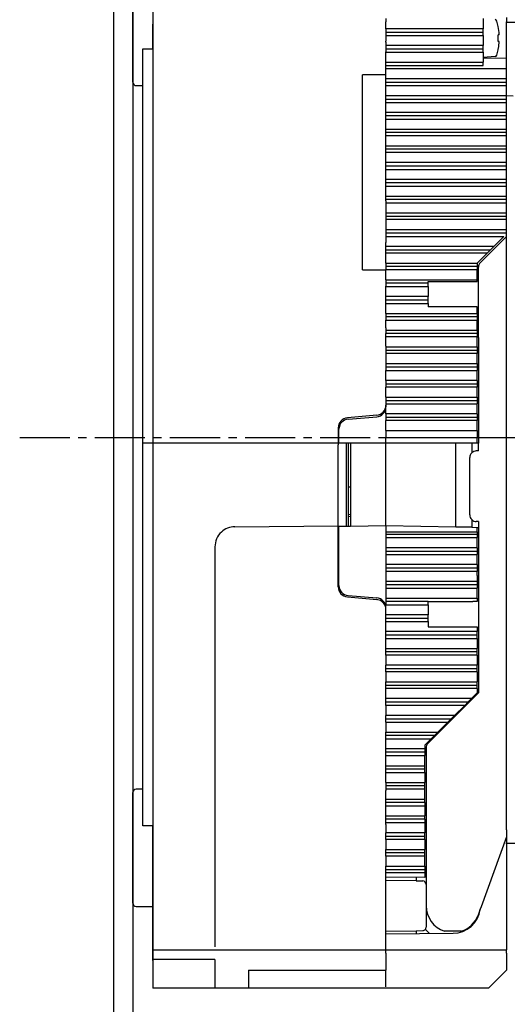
# Model space of a CAD drawing. Extents: x -17 to 303, y -173 to 180.
# Tile 2 of 6: x -17 to 56, y -85 to 63. Entities that reach past the tile are written whole.
import ezdxf

# ---------------------------------------------------------------- set-up
doc = ezdxf.new("R2010")
doc.units = 0
doc.header["$LTSCALE"] = 10
doc.linetypes.add('AXES2', pattern=[1.125, 0.75, -0.125, 0.125, -0.125])
doc.layers.add('ALPHA', color=253, linetype='CONTINUOUS')
doc.layers.add('AXE', color=80, linetype='AXES2')

msp = doc.modelspace()

# ---------------------------------------------------------------- linework, layer by layer
at = {"layer": 'ALPHA'}
for p, q in [((-2.89, 138.44), (-2.89, -118.53)), ((0, 137.74), (0, -119.24)), ((3.01, 82.5), (3.01, -82.5)), ((0, 60.55), (0, 66)), ((3.01, 64.3), (3.01, 61.97)), ((37.91, 62.77), (37.91, 62.27)), ((37.91, 62.77), (37.91, 62.27)), ((37.91, 61.27), (37.91, 62.27)), ((37.91, 61.27), (37.91, 62.27)), ((52.47, 62.77), (52.47, 61.37)), ((52.47, 62.77), (52.47, 61.37)), ((55.98, 62.94), (55.98, 62.27)), ((55.98, 60.95), (55.98, 62.27)), ((66.25, 62.18), (55.98, 62.18)), ((0, 53.24), (0, 60.55)), ((3.01, 58.26), (3.01, 61.97)), ((52.47, 61.27), (37.91, 61.27)), ((37.91, 61.27), (37.91, 61.24)), ((37.91, 61.27), (37.91, 61.24)), ((37.91, 61.24), (37.91, 59.77)), ((37.91, 61.24), (37.91, 59.77)), ((37.91, 60.77), (52.47, 60.77)), ((52.47, 61.37), (52.47, 61.27)), ((52.47, 61.37), (52.47, 61.27)), ((52.47, 60.77), (52.47, 61.27)), ((52.47, 60.77), (52.47, 61.27)), ((52.47, 60.26), (52.47, 60.77)), ((52.47, 60.26), (52.47, 60.77)), ((54.72, 61.62), (54.73, 61.62)), ((55.98, 56.79), (55.98, 60.95)), ((37.91, 60.26), (52.47, 60.26)), ((37.91, 59.77), (37.91, 59.76)), ((37.91, 59.77), (37.91, 59.76)), ((37.91, 59.76), (37.91, 59.41)), ((37.91, 59.76), (37.91, 59.41)), ((37.91, 59.26), (37.91, 59.41)), ((37.91, 59.26), (37.91, 59.41)), ((37.91, 59.26), (37.91, 59.23)), ((37.91, 59.26), (37.91, 59.23)), ((37.91, 59.23), (37.91, 58.76)), ((37.91, 59.23), (37.91, 58.76)), ((52.47, 60.26), (52.47, 58.76)), ((52.47, 60.26), (52.47, 58.76)), ((54.9, 60.36), (54.72, 60.36)), ((54.9, 59.36), (54.72, 59.36)), ((55.98, 58.77), (55.98, 59.86)), ((55.98, 58.77), (55.98, 59.86)), ((1.51, 58.26), (3.01, 58.26)), ((1.51, 52.73), (1.51, 58.26)), ((52.47, 58.76), (37.91, 58.76)), ((37.91, 58.76), (37.91, 58.67)), ((37.91, 58.76), (37.91, 58.67)), ((37.91, 58.67), (37.91, 58.26)), ((37.91, 58.67), (37.91, 58.26)), ((37.91, 58.26), (52.47, 58.26)), ((37.91, 58.26), (37.91, 57.8)), ((37.91, 58.26), (37.91, 57.8)), ((37.91, 57.75), (37.91, 57.8)), ((37.91, 57.75), (37.91, 57.8)), ((37.91, 57.75), (52.47, 57.75)), ((37.91, 57.45), (37.91, 57.75)), ((37.91, 57.45), (37.91, 57.75)), ((52.47, 58.36), (52.47, 58.76)), ((52.47, 58.36), (52.47, 58.76)), ((52.47, 58.26), (52.47, 58.36)), ((52.47, 58.26), (52.47, 58.36)), ((52.47, 57.75), (52.47, 58.26)), ((52.47, 57.75), (52.47, 58.26)), ((52.47, 57.75), (52.47, 56.95)), ((52.47, 57.75), (52.47, 56.95)), ((54.73, 58.1), (54.72, 58.1)), ((37.91, 56.65), (37.91, 57.45)), ((37.91, 56.65), (37.91, 57.45)), ((37.91, 56.25), (37.91, 56.65)), ((37.91, 56.25), (37.91, 56.65)), ((37.91, 56.25), (49.76, 56.25)), ((37.91, 55.97), (37.91, 56.25)), ((37.91, 55.97), (37.91, 56.25)), ((49.76, 56.25), (52.47, 56.25)), ((54.27, 57.11), (52.47, 56.95)), ((52.47, 56.95), (52.47, 56.85)), ((55.98, 56.79), (52.47, 56.85)), ((52.47, 56.85), (52.47, 56.25)), ((52.47, 55.75), (52.47, 56.25)), ((55.98, -52.62), (55.98, 56.79)), ((37.91, 55.75), (37.91, 55.97)), ((37.91, 55.75), (37.91, 55.97)), ((37.91, 55.75), (52.47, 55.75)), ((37.91, 55.73), (37.91, 55.75)), ((37.91, 55.73), (37.91, 55.75)), ((37.91, 55.34), (37.91, 55.73)), ((37.91, 55.34), (37.91, 55.73)), ((37.91, 55.24), (37.91, 55.34)), ((37.91, 55.24), (37.91, 55.34)), ((55.98, 55.24), (37.91, 55.24)), ((37.91, 54.84), (37.91, 55.24)), ((37.91, 54.84), (37.91, 55.24)), ((37.91, 54.34), (37.91, 54.84)), ((37.91, 54.34), (37.91, 54.84)), ((37.91, 54.34), (34.4, 54.34)), ((34.4, 25.12), (34.4, 54.34)), ((37.91, 53.74), (37.91, 54.34)), ((37.91, 53.74), (37.91, 54.34)), ((55.98, 53.74), (37.91, 53.74)), ((37.91, 52.73), (37.91, 53.74)), ((37.91, 52.73), (37.91, 53.74)), ((37.91, 53.24), (55.98, 53.24)), ((0.5, 52.73), (1.51, 52.73)), ((1.51, -0.82), (1.51, 52.73)), ((37.91, 52.73), (55.98, 52.73)), ((37.91, 51.23), (37.91, 52.73)), ((37.91, 51.23), (37.91, 52.73)), ((55.98, 51.23), (37.91, 51.23)), ((37.91, 50.72), (37.91, 51.23)), ((37.91, 50.22), (37.91, 51.23)), ((37.91, 50.72), (55.98, 50.72)), ((37.91, 50.22), (37.91, 50.72)), ((37.91, 50.22), (55.98, 50.22)), ((37.91, 48.72), (37.91, 50.22)), ((37.91, 48.72), (37.91, 50.22)), ((55.98, -51.24), (55.98, 51.24)), ((56.98, 51.16), (55.98, 51.21)), ((55.98, 48.72), (37.91, 48.72)), ((37.91, 48.22), (37.91, 48.72)), ((37.91, 48.22), (37.91, 48.72)), ((37.91, 46.21), (37.91, 48.22)), ((37.91, 46.21), (37.91, 48.22)), ((55.98, 48.22), (37.91, 48.22)), ((37.91, 47.71), (55.98, 47.71)), ((37.91, 46.21), (55.98, 46.21)), ((37.91, 45.71), (37.91, 46.21)), ((37.91, 45.71), (37.91, 46.21)), ((55.98, 45.71), (37.91, 45.71)), ((37.91, 45.2), (37.91, 45.71)), ((37.91, 45.2), (37.91, 45.71)), ((55.98, 45.2), (37.91, 45.2)), ((37.91, 43.7), (37.91, 45.2)), ((37.91, 43.7), (37.91, 45.2)), ((37.91, 43.7), (50.37, 43.7)), ((37.91, 43.19), (37.91, 43.7)), ((37.91, 43.19), (37.91, 43.7)), ((55.98, 43.19), (37.91, 43.19)), ((37.91, 42.69), (37.91, 43.19)), ((37.91, 42.69), (37.91, 43.19)), ((50.37, 43.7), (55.98, 43.7)), ((55.98, 42.69), (37.91, 42.69)), ((37.91, 41.19), (37.91, 42.69)), ((37.91, 41.19), (37.91, 42.69)), ((55.98, 41.19), (37.91, 41.19)), ((37.91, 40.69), (37.91, 41.19)), ((37.91, 40.69), (37.91, 41.19)), ((37.91, 40.69), (55.98, 40.69)), ((37.91, 40.18), (37.91, 40.69)), ((37.91, 40.18), (37.91, 40.69)), ((37.91, 40.18), (55.98, 40.18)), ((37.91, 38.68), (37.91, 40.18)), ((37.91, 38.68), (37.91, 40.18)), ((55.98, 38.68), (37.91, 38.68)), ((37.91, 38.17), (37.91, 38.68)), ((37.91, 38.17), (37.91, 38.68)), ((55.98, 38.17), (37.91, 38.17)), ((37.91, 37.67), (37.91, 38.17)), ((37.91, 37.67), (37.91, 38.17)), ((37.91, 37.67), (55.98, 37.67)), ((37.91, 36.17), (37.91, 37.67)), ((37.91, 36.17), (37.91, 37.67)), ((37.91, 36.17), (55.98, 36.17)), ((37.91, 35.79), (37.91, 36.17)), ((37.91, 35.79), (37.91, 36.17)), ((37.91, 35.67), (37.91, 35.79)), ((37.91, 35.67), (37.91, 35.79)), ((55.98, 35.67), (37.91, 35.67)), ((37.91, 35.66), (37.91, 35.67)), ((37.91, 35.66), (37.91, 35.67)), ((37.91, 35.49), (37.91, 35.66)), ((37.91, 35.49), (37.91, 35.66)), ((37.91, 35.49), (37.91, 35.26)), ((37.91, 35.49), (37.91, 35.26)), ((37.91, 35.26), (37.91, 35.16)), ((37.91, 35.26), (37.91, 35.16)), ((37.91, 35.16), (55.98, 35.16)), ((37.91, 35.16), (37.91, 33.66)), ((37.91, 35.16), (37.91, 33.66)), ((37.91, 33.66), (55.98, 33.66)), ((37.91, 33.66), (37.91, 32.65)), ((37.91, 33.66), (37.91, 32.65)), ((37.91, 33.15), (50.26, 33.15)), ((55.98, 32.65), (37.91, 32.65)), ((37.91, 32.65), (37.91, 32.64)), ((37.91, 32.65), (37.91, 32.64)), ((37.91, 32.64), (37.91, 31.83)), ((37.91, 32.64), (37.91, 31.83)), ((50.26, 33.15), (55.98, 33.15)), ((37.91, 31.83), (37.91, 31.15)), ((37.91, 31.83), (37.91, 31.15)), ((37.91, 31.15), (55.98, 31.15)), ((37.91, 31.15), (37.91, 30.65)), ((37.91, 31.15), (37.91, 30.65)), ((37.91, 30.65), (55.98, 30.65)), ((37.91, 30.65), (37.91, 30.14)), ((37.91, 30.65), (37.91, 30.14)), ((37.91, 30.14), (55.57, 30.14)), ((37.91, 30.14), (37.91, 29.64)), ((37.91, 30.14), (37.91, 29.64)), ((37.91, 29.64), (37.91, 29.24)), ((37.91, 29.64), (37.91, 29.24)), ((55.98, 30.14), (53.47, 27.63)), ((55.57, 30.14), (54.06, 28.64)), ((55.98, 29.71), (55.98, 30.16)), ((37.91, 29.05), (37.91, 29.24)), ((37.91, 29.05), (37.91, 29.24)), ((37.91, 28.65), (37.91, 29.05)), ((37.91, 28.65), (37.91, 29.05)), ((37.91, 28.64), (37.91, 28.65)), ((37.91, 28.64), (37.91, 28.65)), ((54.06, 28.64), (37.91, 28.64)), ((37.91, 27.63), (37.91, 28.64)), ((37.91, 27.63), (37.91, 28.64)), ((37.91, 28.14), (53.56, 28.14)), ((53.06, 27.63), (53.56, 28.14)), ((54.06, 28.64), (53.56, 28.14)), ((53.06, 27.63), (37.91, 27.63)), ((37.91, 26.13), (37.91, 27.63)), ((37.91, 26.13), (37.91, 27.63)), ((51.56, 26.14), (53.06, 27.63)), ((53.47, 27.63), (52.06, 26.22)), ((34.4, 25.12), (37.91, 25.12)), ((37.91, 26.13), (51.56, 26.13)), ((37.91, 26.13), (37.91, 25.62)), ((37.91, 26.13), (37.91, 25.62)), ((51.56, 25.62), (37.91, 25.62)), ((37.91, 25.62), (37.91, 25.12)), ((37.91, 25.62), (37.91, 25.12)), ((51.56, 25.12), (37.91, 25.12)), ((37.91, 24.1), (37.91, 25.12)), ((37.91, 24.1), (37.91, 25.12)), ((51.56, 26.13), (51.56, 26.14)), ((51.56, 26.13), (51.56, 25.62)), ((51.56, 25.62), (51.56, 25.12)), ((51.56, 24.33), (51.56, 25.12)), ((51.76, 23.74), (51.76, 25.51)), ((37.91, 23.62), (37.91, 24.1)), ((37.91, 23.62), (37.91, 24.1)), ((37.91, 23.62), (51.56, 23.62)), ((37.91, 23.62), (37.91, 23.59)), ((37.91, 23.62), (37.91, 23.59)), ((51.56, 23.73), (51.56, 24.33)), ((51.56, 23.62), (51.56, 23.73)), ((51.56, 23.39), (51.56, 23.62)), ((51.76, 18.09), (51.76, 23.74)), ((37.91, 23.59), (37.91, 23.49)), ((37.91, 23.59), (37.91, 23.49)), ((37.91, 23.49), (37.91, 23.11)), ((37.91, 23.49), (37.91, 23.11)), ((44.23, 23.11), (37.91, 23.11)), ((37.91, 23.11), (37.91, 23.01)), ((37.91, 23.11), (37.91, 23.01)), ((37.91, 23.01), (37.91, 22.67)), ((37.91, 23.01), (37.91, 22.67)), ((37.91, 22.61), (37.91, 22.67)), ((37.91, 22.61), (37.91, 22.67)), ((37.91, 22.61), (44.23, 22.61)), ((37.91, 22.55), (37.91, 22.61)), ((37.91, 22.55), (37.91, 22.61)), ((37.91, 22.11), (37.91, 22.55)), ((37.91, 22.11), (37.91, 22.55)), ((44.23, 23.39), (44.44, 23.39)), ((44.23, 23.11), (44.23, 23.39)), ((44.23, 22.61), (44.23, 23.11)), ((44.23, 22.61), (44.23, 21.11)), ((44.44, 23.39), (51.56, 23.39)), ((37.91, 20.61), (37.91, 22.11)), ((37.91, 20.61), (37.91, 22.11)), ((44.23, 21.11), (37.91, 21.11)), ((44.23, 20.61), (44.23, 21.11)), ((37.91, 20.61), (44.23, 20.61)), ((37.91, 20.55), (37.91, 20.61)), ((37.91, 20.55), (37.91, 20.61)), ((37.91, 20.1), (37.91, 20.55)), ((37.91, 20.1), (37.91, 20.55)), ((37.91, 20.1), (44.23, 20.1)), ((37.91, 20.08), (37.91, 20.1)), ((37.91, 20.08), (37.91, 20.1)), ((37.91, 19.14), (37.91, 20.08)), ((37.91, 19.14), (37.91, 20.08)), ((44.23, 20.1), (44.23, 20.61)), ((44.23, 20.1), (44.23, 19.57)), ((51.56, 19.57), (44.23, 19.57)), ((51.56, 18.6), (51.56, 19.57)), ((37.91, 18.6), (37.91, 19.14)), ((37.91, 18.6), (37.91, 19.14)), ((37.91, 18.6), (51.56, 18.6)), ((37.91, 18.6), (37.91, 18.58)), ((37.91, 18.6), (37.91, 18.58)), ((37.91, 18.58), (37.91, 18.09)), ((37.91, 18.58), (37.91, 18.09)), ((51.56, 18.09), (37.91, 18.09)), ((37.91, 18.09), (37.91, 17.59)), ((37.91, 18.09), (37.91, 17.59)), ((51.56, 18.6), (51.56, 17.59)), ((51.76, 15.01), (51.76, 18.09)), ((37.91, 17.59), (51.56, 17.59)), ((37.91, 17.58), (37.91, 17.59)), ((37.91, 17.58), (37.91, 17.59)), ((37.91, 17.28), (37.91, 17.58)), ((37.91, 17.28), (37.91, 17.58)), ((37.91, 17.19), (37.91, 17.28)), ((37.91, 17.19), (37.91, 17.28)), ((37.91, 17.06), (37.91, 17.19)), ((37.91, 17.06), (37.91, 17.19)), ((37.91, 16.89), (37.91, 17.06)), ((37.91, 16.89), (37.91, 17.06)), ((37.91, 16.63), (37.91, 16.89)), ((37.91, 16.63), (37.91, 16.89)), ((37.91, 16.5), (37.91, 16.63)), ((37.91, 16.5), (37.91, 16.63)), ((37.91, 16.44), (37.91, 16.5)), ((37.91, 16.44), (37.91, 16.5)), ((37.91, 16.44), (37.91, 16.32)), ((37.91, 16.44), (37.91, 16.32)), ((37.91, 16.32), (37.91, 16.09)), ((37.91, 16.32), (37.91, 16.09)), ((51.56, 16.09), (51.56, 17.59)), ((37.91, 16.09), (51.56, 16.09)), ((37.91, 16.09), (37.91, 15.62)), ((37.91, 16.09), (37.91, 15.62)), ((37.91, 15.62), (37.91, 15.58)), ((37.91, 15.62), (37.91, 15.58)), ((51.56, 15.58), (37.91, 15.58)), ((37.91, 15.34), (37.91, 15.58)), ((37.91, 15.34), (37.91, 15.58)), ((37.91, 15.12), (37.91, 15.34)), ((37.91, 15.12), (37.91, 15.34)), ((37.91, 15.08), (37.91, 15.12)), ((37.91, 15.08), (37.91, 15.12)), ((51.56, 15.08), (37.91, 15.08)), ((37.91, 14.9), (37.91, 15.08)), ((37.91, 14.9), (37.91, 15.08)), ((37.91, 14.72), (37.91, 14.9)), ((37.91, 14.72), (37.91, 14.9)), ((51.56, 16.09), (51.56, 15.58)), ((51.56, 15.58), (51.56, 15.08)), ((51.56, 13.58), (51.56, 15.08)), ((51.76, 15.01), (51.76, 1.17)), ((51.76, 15.01), (51.76, 1.17)), ((37.91, 14.58), (37.91, 14.72)), ((37.91, 14.58), (37.91, 14.72)), ((37.91, 13.68), (37.91, 14.58)), ((37.91, 13.68), (37.91, 14.58)), ((37.91, 13.68), (37.91, 13.58)), ((37.91, 13.68), (37.91, 13.58)), ((37.91, 13.58), (51.56, 13.58)), ((37.91, 13.58), (37.91, 13.08)), ((37.91, 13.58), (37.91, 13.08)), ((51.56, 13.58), (51.56, 13.08)), ((37.91, 13.08), (51.56, 13.08)), ((37.91, 13.08), (37.91, 12.57)), ((37.91, 13.08), (37.91, 12.57)), ((51.56, 12.57), (37.91, 12.57)), ((37.91, 12.57), (37.91, 11.07)), ((37.91, 12.57), (37.91, 11.07)), ((51.56, 13.08), (51.56, 12.57)), ((51.56, 11.07), (51.56, 12.57)), ((37.91, 11.07), (51.56, 11.07)), ((37.91, 11.07), (37.91, 10.56)), ((37.91, 11.07), (37.91, 10.56)), ((51.56, 10.56), (37.91, 10.56)), ((37.91, 10.56), (37.91, 10.06)), ((37.91, 10.56), (37.91, 10.06)), ((51.56, 11.07), (51.56, 10.56)), ((51.56, 10.56), (51.56, 10.06)), ((37.91, 10.06), (51.56, 10.06)), ((37.91, 8.56), (37.91, 10.06)), ((37.91, 8.56), (37.91, 10.06)), ((51.56, 8.56), (51.56, 10.06)), ((51.56, 8.56), (37.91, 8.56)), ((37.91, 8.56), (37.91, 8.06)), ((37.91, 8.56), (37.91, 8.06)), ((37.91, 8.06), (51.56, 8.06)), ((37.91, 8.06), (37.91, 7.55)), ((37.91, 8.06), (37.91, 7.55)), ((51.56, 7.55), (37.91, 7.55)), ((37.91, 6.05), (37.91, 7.55)), ((37.91, 6.05), (37.91, 7.55)), ((51.56, 8.56), (51.56, 8.06)), ((51.56, 8.06), (51.56, 7.55)), ((51.56, 6.05), (51.56, 7.55)), ((37.91, 6.05), (51.56, 6.05)), ((37.91, 6.05), (37.91, 5.55)), ((37.91, 6.05), (37.91, 5.55)), ((51.56, 6.05), (51.56, 5.55)), ((37.91, 5.55), (51.56, 5.55)), ((37.91, 5.55), (37.91, 5.04)), ((37.91, 5.55), (37.91, 5.04)), ((37.91, 5.04), (51.56, 5.04)), ((37.91, 5.04), (37.91, 4.84)), ((37.91, 5.04), (37.91, 4.84)), ((37.91, 4.84), (37.91, 4.61)), ((37.91, 4.84), (37.91, 4.61)), ((37.91, 3.54), (37.91, 4.61)), ((37.91, 3.54), (37.91, 4.61)), ((51.56, 5.55), (51.56, 5.04)), ((51.56, 3.54), (51.56, 5.04)), ((36.54, 3.34), (32.15, 2.95)), ((32.89, 2.79), (36.54, 3.11)), ((51.56, 3.54), (37.91, 3.54)), ((37.91, 3.54), (37.91, 2.53)), ((37.91, 3.54), (37.91, 2.53)), ((37.91, 3.03), (51.56, 3.03)), ((51.56, 3.54), (51.56, 3.03)), ((51.56, 3.03), (51.56, 2.53)), ((32.26, 2.73), (32.89, 2.79)), ((51.56, 2.53), (37.91, 2.53)), ((37.91, 2.25), (37.91, 2.53)), ((37.91, 2.25), (37.91, 2.53)), ((37.91, 1.03), (37.91, 2.25)), ((51.56, 1.03), (51.56, 2.53)), ((30.78, 1.45), (30.78, -1.08)), ((30.88, -0.84), (30.88, 1.23)), ((37.91, 1.03), (51.56, 1.03)), ((37.91, 1.03), (37.91, 0.53)), ((37.91, 0.53), (37.91, 0.02)), ((37.91, 0.02), (51.56, 0.02)), ((37.91, -1.08), (37.91, 0.02)), ((51.56, 1.03), (51.56, 0.53)), ((51.56, 0.53), (51.56, 0.02)), ((51.56, -0.84), (51.56, 0.02)), ((51.76, 1.17), (51.76, -0.84)), ((51.76, 1.17), (51.76, -0.84)), ((1.51, -58.21), (1.51, -0.82)), ((51.76, -0.84), (1.51, -0.84)), ((30.78, -13.23), (30.78, -1.08)), ((31.99, -13.33), (31.99, -0.84)), ((32.28, -0.84), (32.28, -7.4)), ((32.59, -0.84), (32.59, -7.4)), ((37.91, -13.23), (37.91, -1.08)), ((48.41, -13.41), (48.41, -0.84)), ((50.76, -0.84), (50.76, -2.29)), ((51.76, -2), (51.76, -0.84)), ((51.76, -2), (51.45, -2.01)), ((50.46, -11.59), (50.46, -3.01)), ((32.28, -7.4), (32.28, -10.43)), ((32.28, -7.4), (32.59, -7.4)), ((32.59, -7.4), (32.59, -10.43)), ((32.28, -10.43), (32.28, -11.5)), ((32.28, -11.5), (32.28, -11.81)), ((32.28, -11.5), (32.59, -11.53)), ((32.59, -10.43), (32.59, -11.53)), ((32.59, -11.53), (32.59, -13.32)), ((15.29, -13.36), (30.78, -13.23)), ((30.78, -22.39), (30.78, -13.23)), ((32.28, -11.81), (32.59, -11.84)), ((32.28, -11.81), (32.28, -11.91)), ((32.28, -11.91), (32.28, -13.33)), ((37.91, -13.23), (32.59, -13.32)), ((48.41, -13.41), (37.91, -13.23)), ((37.91, -13.23), (37.91, -14.11)), ((50.76, -12.31), (50.76, -13.45)), ((51.76, -12.6), (51.45, -12.6)), ((51.76, -12.6), (51.76, -13.47)), ((30.88, -22.17), (30.88, -13.35)), ((31.28, -13.35), (30.88, -13.35)), ((32.39, -13.33), (31.28, -13.35)), ((32.59, -13.32), (32.39, -13.33)), ((37.91, -14.11), (51.56, -14.11)), ((37.91, -14.11), (37.91, -14.53)), ((51.56, -14.53), (37.91, -14.53)), ((37.91, -14.53), (37.91, -14.96)), ((50.76, -13.45), (48.41, -13.41)), ((50.76, -13.45), (51.56, -13.47)), ((51.56, -14.11), (51.56, -13.47)), ((51.56, -13.47), (51.76, -13.47)), ((51.56, -14.11), (51.56, -14.53)), ((51.56, -14.53), (51.56, -14.96)), ((51.76, -13.47), (51.76, -15.34)), ((51.76, -13.47), (51.76, -15.34)), ((37.91, -14.96), (51.56, -14.96)), ((37.91, -14.96), (37.91, -16.55)), ((51.56, -16.55), (51.56, -14.96)), ((51.76, -15.34), (51.76, -15.83)), ((51.76, -15.34), (51.76, -15.83)), ((51.76, -15.83), (51.76, -22.45)), ((12.31, -16.38), (12.31, -76.34)), ((51.56, -16.55), (37.91, -16.55)), ((37.91, -16.55), (37.91, -17.05)), ((37.91, -17.05), (51.56, -17.05)), ((37.91, -17.05), (37.91, -17.55)), ((37.91, -17.55), (51.56, -17.55)), ((37.91, -17.55), (37.91, -19.05)), ((51.56, -16.55), (51.56, -17.05)), ((51.56, -17.05), (51.56, -17.55)), ((51.56, -19.05), (51.56, -17.55)), ((51.56, -19.05), (37.91, -19.05)), ((37.91, -19.05), (37.91, -19.55)), ((51.56, -19.05), (51.56, -19.55)), ((37.91, -19.55), (51.56, -19.55)), ((37.91, -19.55), (37.91, -20.06)), ((51.56, -20.06), (37.91, -20.06)), ((37.91, -20.06), (37.91, -21.56)), ((51.56, -19.55), (51.56, -20.06)), ((51.56, -20.66), (51.56, -20.06)), ((51.56, -20.66), (51.56, -20.96)), ((51.56, -21.56), (37.91, -21.56)), ((37.91, -21.56), (37.91, -22.07)), ((51.56, -22.07), (37.91, -22.07)), ((37.91, -22.07), (37.91, -22.18)), ((51.56, -20.96), (51.56, -21.16)), ((51.56, -21.16), (51.56, -22.07)), ((51.56, -22.07), (51.56, -22.36)), ((30.88, -22.17), (30.88, -22.17)), ((37.91, -22.18), (37.91, -22.57)), ((37.91, -22.18), (37.91, -22.57)), ((37.91, -22.57), (51.56, -22.57)), ((37.91, -22.57), (37.91, -22.89)), ((37.91, -22.57), (37.91, -22.89)), ((37.91, -22.89), (37.91, -22.92)), ((37.91, -22.89), (37.91, -22.92)), ((37.91, -22.92), (37.91, -23.19)), ((37.91, -22.92), (37.91, -23.19)), ((37.91, -23.19), (37.91, -23.47)), ((37.91, -23.19), (37.91, -23.47)), ((37.91, -23.47), (37.91, -23.83)), ((37.91, -23.47), (37.91, -23.83)), ((51.56, -22.36), (51.56, -22.57)), ((51.56, -23.61), (51.56, -22.57)), ((51.76, -22.45), (51.76, -23.37)), ((51.76, -23.37), (51.76, -24.65)), ((32.15, -23.89), (36.54, -24.28)), ((32.26, -23.67), (36.54, -24.04)), ((37.91, -23.83), (37.91, -24.08)), ((37.91, -23.83), (37.91, -24.08)), ((37.91, -24.08), (51.56, -24.08)), ((37.91, -24.08), (37.91, -24.58)), ((37.91, -24.08), (37.91, -24.58)), ((44.23, -24.58), (37.91, -24.58)), ((37.91, -24.58), (37.91, -25.08)), ((37.91, -24.58), (37.91, -25.08)), ((37.91, -25.08), (44.23, -25.08)), ((37.91, -25.55), (37.91, -25.08)), ((37.91, -25.55), (37.91, -25.08)), ((44.23, -25.08), (44.23, -24.55)), ((44.23, -24.55), (45.94, -24.55)), ((44.23, -25.08), (44.23, -26.58)), ((45.94, -24.55), (50.94, -24.55)), ((51.56, -24.55), (50.94, -24.55)), ((51.56, -24.08), (51.56, -23.61)), ((51.56, -24.08), (51.56, -24.55)), ((51.76, -24.65), (51.76, -33.92)), ((37.91, -25.78), (37.91, -25.55)), ((37.91, -25.78), (37.91, -25.55)), ((37.91, -26.58), (37.91, -25.78)), ((37.91, -26.58), (37.91, -25.78)), ((44.23, -26.58), (37.91, -26.58)), ((37.91, -27.09), (37.91, -26.58)), ((37.91, -27.09), (37.91, -26.58)), ((37.91, -27.09), (44.23, -27.09)), ((37.91, -27.58), (37.91, -27.09)), ((37.91, -27.58), (37.91, -27.09)), ((37.91, -29.09), (37.91, -27.58)), ((37.91, -29.09), (37.91, -27.58)), ((37.91, -27.58), (44.23, -27.58)), ((44.23, -27.09), (44.23, -26.58)), ((44.23, -27.58), (44.23, -27.09)), ((44.23, -27.58), (44.23, -28.37)), ((51.56, -29.09), (37.91, -29.09)), ((37.91, -30.1), (37.91, -29.09)), ((37.91, -30.1), (37.91, -29.09)), ((44.23, -28.37), (51.56, -28.37)), ((51.56, -28.37), (51.56, -29.09)), ((51.56, -29.3), (51.56, -29.09)), ((51.56, -29.59), (51.56, -29.3)), ((37.91, -29.59), (51.56, -29.59)), ((37.91, -30.1), (51.56, -30.1)), ((37.91, -31.6), (37.91, -30.1)), ((37.91, -31.6), (37.91, -30.1)), ((51.56, -30.1), (51.56, -29.59)), ((51.56, -30.1), (51.56, -31.6)), ((37.91, -31.6), (51.56, -31.6)), ((37.91, -32.11), (37.91, -31.6)), ((37.91, -32.11), (37.91, -31.6)), ((51.56, -32.11), (37.91, -32.11)), ((37.91, -32.35), (37.91, -32.11)), ((37.91, -32.35), (37.91, -32.11)), ((37.91, -32.56), (37.91, -32.35)), ((37.91, -32.56), (37.91, -32.35)), ((51.56, -32.11), (51.56, -31.6)), ((51.56, -32.6), (51.56, -32.11)), ((37.91, -32.6), (37.91, -32.56)), ((37.91, -32.6), (37.91, -32.56)), ((51.56, -32.6), (37.91, -32.6)), ((37.91, -32.6), (37.91, -34.01)), ((37.91, -32.6), (37.91, -34.01)), ((51.56, -32.6), (51.56, -34.11)), ((51.76, -33.92), (51.76, -38.28)), ((37.91, -34.01), (37.91, -34.04)), ((37.91, -34.01), (37.91, -34.04)), ((37.91, -34.04), (37.91, -34.11)), ((37.91, -34.04), (37.91, -34.11)), ((51.56, -34.11), (37.91, -34.11)), ((37.91, -34.61), (37.91, -34.11)), ((37.91, -34.61), (37.91, -34.11)), ((37.91, -34.61), (51.56, -34.61)), ((37.91, -35.12), (37.91, -34.61)), ((37.91, -35.12), (37.91, -34.61)), ((51.56, -35.12), (37.91, -35.12)), ((37.91, -35.12), (37.91, -35.42)), ((37.91, -35.12), (37.91, -35.42)), ((51.56, -34.61), (51.56, -34.11)), ((51.56, -35.12), (51.56, -34.61)), ((51.56, -35.12), (51.56, -36.62)), ((37.91, -35.42), (37.91, -35.72)), ((37.91, -35.42), (37.91, -35.72)), ((37.91, -35.72), (37.91, -36.62)), ((37.91, -35.72), (37.91, -36.62)), ((37.91, -36.62), (51.56, -36.62)), ((37.91, -37.13), (37.91, -36.62)), ((37.91, -37.13), (37.91, -36.62)), ((51.56, -37.13), (51.56, -36.62)), ((37.91, -37.13), (51.56, -37.13)), ((37.91, -37.63), (37.91, -37.13)), ((37.91, -37.63), (37.91, -37.13)), ((51.56, -37.63), (37.91, -37.63)), ((37.91, -39.13), (37.91, -37.63)), ((37.91, -39.13), (37.91, -37.63)), ((51.76, -38.28), (44.23, -45.82)), ((51.56, -38.28), (50.71, -39.13)), ((51.56, -37.63), (51.56, -37.13)), ((51.56, -37.63), (51.56, -38.28)), ((50.71, -39.13), (37.91, -39.13)), ((37.91, -39.63), (37.91, -39.13)), ((37.91, -39.63), (37.91, -39.13)), ((37.91, -39.63), (50.21, -39.63)), ((37.91, -40.14), (37.91, -39.63)), ((37.91, -40.14), (37.91, -39.63)), ((49.71, -40.14), (50.21, -39.63)), ((50.21, -39.63), (50.71, -39.13)), ((49.71, -40.14), (37.91, -40.14)), ((37.91, -40.14), (37.91, -41.64)), ((37.91, -40.14), (37.91, -41.64)), ((49.71, -40.14), (48.21, -41.64)), ((48.21, -41.64), (37.91, -41.64)), ((37.91, -42.15), (37.91, -41.64)), ((37.91, -42.15), (37.91, -41.64)), ((37.91, -42.15), (47.7, -42.15)), ((37.91, -42.65), (37.91, -42.15)), ((37.91, -42.65), (37.91, -42.15)), ((37.91, -42.65), (47.2, -42.65)), ((37.91, -42.65), (37.91, -44.16)), ((37.91, -42.65), (37.91, -44.16)), ((47.2, -42.65), (45.69, -44.16)), ((47.2, -42.65), (47.7, -42.15)), ((48.21, -41.64), (47.7, -42.15)), ((37.91, -44.16), (45.69, -44.16)), ((37.91, -45.16), (37.91, -44.16)), ((37.91, -45.16), (37.91, -44.16)), ((45.19, -44.65), (45.69, -44.16)), ((45.19, -44.65), (37.91, -44.65)), ((37.91, -45.16), (44.69, -45.16)), ((37.91, -46.66), (37.91, -45.16)), ((37.91, -46.66), (37.91, -45.16)), ((44.69, -45.16), (43.73, -46.12)), ((44.69, -45.16), (45.19, -44.65)), ((43.73, -46.66), (37.91, -46.66)), ((37.91, -47.17), (37.91, -46.66)), ((37.91, -47.17), (37.91, -46.66)), ((43.73, -47.17), (37.91, -47.17)), ((37.91, -47.67), (37.91, -47.17)), ((37.91, -47.67), (37.91, -47.17)), ((43.73, -46.12), (43.73, -46.66)), ((43.73, -46.66), (43.73, -47.17)), ((43.73, -47.17), (43.73, -47.67)), ((43.93, -46.53), (43.93, -51.63)), ((37.91, -47.67), (43.73, -47.67)), ((37.91, -48.23), (37.91, -47.67)), ((37.91, -48.23), (37.91, -47.67)), ((37.91, -49.18), (37.91, -48.23)), ((37.91, -49.18), (37.91, -48.23)), ((43.73, -49.67), (43.73, -47.67)), ((37.91, -49.18), (43.73, -49.18)), ((37.91, -49.23), (37.91, -49.18)), ((37.91, -49.23), (37.91, -49.18)), ((37.91, -50.18), (37.91, -49.23)), ((37.91, -50.18), (37.91, -49.23)), ((37.91, -49.67), (43.73, -49.67)), ((43.73, -50.18), (43.73, -49.67)), ((37.91, -50.18), (43.73, -50.18)), ((37.91, -50.23), (37.91, -50.18)), ((37.91, -50.23), (37.91, -50.18)), ((37.91, -50.38), (37.91, -50.23)), ((37.91, -50.38), (37.91, -50.23)), ((37.91, -50.68), (37.91, -50.38)), ((37.91, -50.68), (37.91, -50.38)), ((37.91, -51.68), (37.91, -50.68)), ((37.91, -51.68), (37.91, -50.68)), ((43.73, -50.18), (43.73, -51.68)), ((43.93, -51.63), (43.93, -57.16)), ((1.51, -52.69), (0.5, -52.69)), ((37.91, -51.68), (43.73, -51.68)), ((37.91, -51.68), (37.91, -52.19)), ((37.91, -51.68), (37.91, -52.19)), ((43.73, -52.19), (37.91, -52.19)), ((37.91, -52.19), (37.91, -52.69)), ((37.91, -52.19), (37.91, -52.69)), ((43.73, -52.69), (37.91, -52.69)), ((37.91, -52.69), (37.91, -52.71)), ((37.91, -52.69), (37.91, -52.71)), ((37.91, -52.71), (37.91, -52.92)), ((37.91, -52.71), (37.91, -52.92)), ((37.91, -53.29), (37.91, -52.92)), ((37.91, -53.29), (37.91, -52.92)), ((43.73, -52.19), (43.73, -51.68)), ((43.73, -52.69), (43.73, -52.19)), ((43.73, -54.7), (43.73, -52.69)), ((55.98, -56.2), (55.98, -52.62)), ((55.98, -56.2), (55.98, -52.62)), ((0, -60.5), (0, -53.19)), ((37.91, -54.2), (37.91, -53.29)), ((37.91, -54.2), (37.91, -53.29)), ((37.91, -54.2), (43.73, -54.2)), ((37.91, -54.7), (37.91, -54.2)), ((37.91, -54.7), (37.91, -54.2)), ((43.73, -54.7), (37.91, -54.7)), ((37.91, -55.2), (37.91, -54.7)), ((37.91, -55.2), (37.91, -54.7)), ((37.91, -55.2), (43.73, -55.2)), ((37.91, -56.7), (37.91, -55.2)), ((37.91, -56.44), (37.91, -55.2)), ((43.73, -54.7), (43.73, -55.2)), ((43.73, -55.2), (43.73, -56.7)), ((37.91, -56.7), (37.91, -56.44)), ((37.91, -56.7), (43.73, -56.7)), ((37.91, -57.21), (37.91, -56.7)), ((37.91, -57.21), (37.91, -56.7)), ((43.73, -57.21), (37.91, -57.21)), ((37.91, -57.71), (37.91, -57.21)), ((37.91, -57.71), (37.91, -57.21)), ((43.73, -57.21), (43.73, -56.7)), ((43.73, -57.21), (43.73, -57.71)), ((43.93, -57.16), (43.93, -64.72)), ((55.98, -58.77), (55.98, -56.2)), ((55.98, -58.77), (55.98, -56.2)), ((3.01, -58.21), (1.51, -58.21)), ((3.01, -63.56), (3.01, -58.21)), ((37.91, -57.71), (43.73, -57.71)), ((37.91, -58.01), (37.91, -57.71)), ((37.91, -58.01), (37.91, -57.71)), ((37.91, -58.01), (37.91, -58.11)), ((37.91, -58.01), (37.91, -58.11)), ((37.91, -58.11), (37.91, -58.14)), ((37.91, -58.11), (37.91, -58.14)), ((37.91, -58.14), (37.91, -58.16)), ((37.91, -58.14), (37.91, -58.16)), ((37.91, -58.16), (37.91, -58.73)), ((37.91, -58.16), (37.91, -58.73)), ((37.91, -58.73), (37.91, -58.9)), ((37.91, -58.73), (37.91, -58.9)), ((37.91, -58.9), (37.91, -59.18)), ((37.91, -58.9), (37.91, -59.18)), ((43.73, -57.71), (43.73, -59.22)), ((55.98, -58.77), (55.98, -59.86)), ((55.98, -58.77), (55.98, -59.86)), ((37.91, -59.18), (37.91, -59.22)), ((37.91, -59.18), (37.91, -59.22)), ((43.73, -59.22), (37.91, -59.22)), ((37.91, -59.22), (37.91, -59.26)), ((37.91, -59.22), (37.91, -59.26)), ((37.91, -59.36), (37.91, -59.26)), ((37.91, -59.36), (37.91, -59.26)), ((37.91, -59.71), (37.91, -59.36)), ((37.91, -59.71), (37.91, -59.36)), ((37.91, -59.72), (37.91, -59.71)), ((37.91, -59.72), (37.91, -59.71)), ((37.91, -59.72), (43.73, -59.72)), ((37.91, -60.22), (37.91, -59.72)), ((37.91, -60.22), (37.91, -59.72)), ((43.73, -60.22), (37.91, -60.22)), ((37.91, -60.22), (37.91, -60.89)), ((37.91, -60.22), (37.91, -60.89)), ((43.73, -59.72), (43.73, -59.22)), ((43.73, -60.22), (43.73, -59.72)), ((43.73, -60.22), (43.73, -61.72)), ((55.98, -59.86), (52.16, -70.34)), ((55.98, -59.86), (55.98, -60.91)), ((0, -65.96), (0, -60.5)), ((37.91, -60.89), (37.91, -61.2)), ((37.91, -60.89), (37.91, -61.2)), ((37.91, -61.2), (37.91, -61.22)), ((37.91, -61.2), (37.91, -61.22)), ((37.91, -61.22), (37.91, -61.7)), ((37.91, -61.22), (37.91, -61.7)), ((37.91, -61.7), (37.91, -61.72)), ((37.91, -61.7), (37.91, -61.72)), ((37.91, -61.72), (43.73, -61.72)), ((37.91, -62.23), (37.91, -61.72)), ((37.91, -62.23), (37.91, -61.72)), ((43.73, -62.23), (43.73, -61.72)), ((55.89, -60.79), (66.14, -60.82)), ((55.98, -60.91), (55.98, -62.41)), ((43.73, -62.23), (37.91, -62.23)), ((37.91, -62.73), (37.91, -62.23)), ((37.91, -62.73), (37.91, -62.23)), ((43.73, -62.73), (37.91, -62.73)), ((37.91, -62.73), (37.91, -64.05)), ((37.91, -62.73), (37.91, -64.05)), ((43.73, -62.73), (43.73, -62.23)), ((43.73, -64.24), (43.73, -62.73)), ((55.98, -62.41), (55.98, -64.74)), ((3.01, -64.83), (3.01, -63.56)), ((3.01, -67.49), (3.01, -64.83)), ((37.91, -64.05), (37.91, -64.24)), ((37.91, -64.05), (37.91, -64.24)), ((37.91, -64.24), (43.73, -64.24)), ((37.91, -64.66), (37.91, -64.24)), ((37.91, -64.66), (37.91, -64.24)), ((37.91, -64.74), (37.91, -64.66)), ((37.91, -64.74), (37.91, -64.66)), ((37.91, -64.74), (43.73, -64.74)), ((37.91, -64.86), (37.91, -64.74)), ((37.91, -64.86), (37.91, -64.74)), ((37.91, -65.24), (37.91, -64.86)), ((37.91, -65.24), (37.91, -64.86)), ((43.73, -64.24), (43.73, -64.71)), ((43.73, -64.71), (43.73, -64.74)), ((43.73, -64.71), (43.93, -64.72)), ((43.73, -64.74), (43.73, -65.24)), ((43.93, -64.72), (43.93, -68.89)), ((55.98, -64.74), (55.98, -76.78)), ((0, -69.76), (0, -65.96)), ((43.73, -65.24), (37.91, -65.24)), ((37.91, -65.89), (37.91, -65.24)), ((37.91, -65.89), (37.91, -65.24)), ((37.91, -66.37), (37.91, -65.89)), ((37.91, -66.37), (37.91, -65.89)), ((43.73, -65.94), (37.91, -65.89)), ((42.43, -66.44), (37.91, -66.37)), ((37.91, -66.62), (37.91, -66.37)), ((37.91, -66.62), (37.91, -66.37)), ((42.43, -65.93), (42.43, -66.44)), ((43.73, -65.24), (43.73, -65.94)), ((3.01, -68.25), (3.01, -67.49)), ((37.91, -66.74), (37.91, -66.62)), ((37.91, -66.74), (37.91, -66.62)), ((37.91, -67.05), (37.91, -66.74)), ((37.91, -67.05), (37.91, -66.74)), ((37.91, -68.51), (37.91, -67.05)), ((37.91, -68.51), (37.91, -67.05)), ((42.43, -66.44), (43.44, -66.46)), ((3.01, -69.89), (3.01, -68.25)), ((37.91, -68.54), (37.91, -68.51)), ((37.91, -68.54), (37.91, -68.51)), ((37.91, -69.43), (37.91, -68.54)), ((37.91, -69.43), (37.91, -68.54)), ((43.93, -68.89), (43.93, -70.18)), ((0.5, -70.26), (3.01, -70.26)), ((3.01, -70.26), (3.01, -69.89)), ((3.01, -72.26), (3.01, -70.26)), ((37.91, -69.48), (37.91, -69.43)), ((37.91, -69.48), (37.91, -69.43)), ((37.91, -69.86), (37.91, -69.48)), ((37.91, -69.86), (37.91, -69.48)), ((37.91, -74), (37.91, -69.86)), ((37.91, -74), (37.91, -69.86)), ((43.93, -70.19), (43.93, -73.4)), ((52.03, -70.7), (51.72, -71.56)), ((52.16, -70.34), (52.03, -70.7)), ((3.01, -76.17), (3.01, -72.26)), ((37.91, -74), (42.43, -73.92)), ((37.91, -74.39), (37.91, -74)), ((37.91, -74.39), (37.91, -74)), ((37.91, -74.39), (47.98, -74.3)), ((37.91, -74.68), (37.91, -74.39)), ((37.91, -74.68), (37.91, -74.39)), ((37.91, -75.05), (37.91, -74.68)), ((37.91, -75.05), (37.91, -74.68)), ((37.91, -75.48), (37.91, -75.05)), ((37.91, -75.48), (37.91, -75.05)), ((42.43, -73.92), (43.44, -73.9)), ((42.43, -73.92), (42.43, -74.35)), ((49.2, -74), (46.7, -74)), ((3.01, -78.38), (3.01, -76.17)), ((37.91, -75.5), (37.91, -75.48)), ((37.91, -75.5), (37.91, -75.48)), ((37.91, -75.7), (37.91, -75.5)), ((37.91, -75.7), (37.91, -75.5)), ((37.91, -76.78), (37.91, -75.7)), ((37.91, -76.78), (37.91, -75.7)), ((55.98, -76.83), (3.01, -76.83)), ((37.91, -77.29), (37.91, -76.78)), ((37.91, -77.29), (37.91, -76.78)), ((37.91, -77.29), (37.91, -79.8)), ((37.91, -77.29), (37.91, -79.8)), ((55.98, -77.29), (55.98, -76.78)), ((55.98, -77.29), (55.98, -79.8)), ((12.31, -78.24), (3.01, -78.24)), ((3.01, -78.38), (3.01, -82.5)), ((12.31, -78.24), (12.31, -82.59)), ((17.33, -79.84), (37.91, -79.84)), ((17.33, -79.84), (17.33, -82.5)), ((37.91, -81.2), (37.91, -79.8)), ((37.91, -81.2), (37.91, -79.8)), ((55.98, -79.8), (53.27, -82.5)), ((53.27, -82.5), (3.01, -82.5)), ((37.91, -82.3), (37.91, -81.2)), ((37.91, -82.3), (37.91, -81.2))]:
    msp.add_line(p, q, dxfattribs=at)
for points in [[(54.53, 62.41), (54.49, 62.52), (54.39, 62.6), (54.27, 62.62)], [(54.73, 61.62), (54.68, 61.88), (54.61, 62.15), (54.53, 62.41)], [(54.9, 60.36), (54.87, 60.79), (54.81, 61.21), (54.72, 61.62)], [(54.77, 58.36), (54.83, 58.69), (54.87, 59.02), (54.9, 59.36)], [(54.53, 57.32), (54.61, 57.58), (54.68, 57.84), (54.73, 58.1)], [(54.72, 58.1), (54.74, 58.19), (54.76, 58.27), (54.77, 58.36)], [(54.27, 57.11), (54.39, 57.12), (54.49, 57.2), (54.53, 57.32)], [(52.06, 26.22), (51.87, 26.03), (51.76, 25.78), (51.76, 25.51)], [(36.54, 3.34), (37.31, 3.41), (37.91, 4.06), (37.91, 4.84)], [(36.54, 3.11), (37.31, 3.18), (37.91, 3.83), (37.91, 4.61)], [(32.15, 2.95), (31.37, 2.89), (30.78, 2.23), (30.78, 1.45)], [(31.28, 2.26), (31.07, 2.03), (30.94, 1.74), (30.9, 1.44)], [(32.26, 2.73), (31.88, 2.7), (31.54, 2.53), (31.28, 2.26)], [(30.9, 1.44), (30.89, 1.37), (30.88, 1.3), (30.88, 1.23)], [(50.76, -2.29), (50.57, -2.48), (50.46, -2.74), (50.46, -3.01)], [(51.45, -2.01), (51.19, -2.01), (50.94, -2.11), (50.76, -2.29)], [(50.76, -12.31), (50.94, -12.49), (51.19, -12.59), (51.45, -12.6)], [(13.27, -14.17), (12.66, -14.74), (12.31, -15.54), (12.31, -16.38)], [(15.29, -13.36), (14.54, -13.37), (13.82, -13.66), (13.27, -14.17)], [(30.88, -22.17), (30.88, -22.95), (31.48, -23.6), (32.26, -23.67)], [(36.88, -24.35), (36.77, -24.31), (36.65, -24.28), (36.54, -24.28)], [(44.23, -45.82), (44.04, -46.01), (43.93, -46.27), (43.93, -46.53)], [(43.93, -66.96), (43.93, -66.69), (43.71, -66.47), (43.44, -66.46)], [(47.98, -74.3), (50.04, -74.28), (51.77, -72.74), (52.03, -70.7)], [(49.2, -74), (50.37, -73.61), (51.3, -72.71), (51.72, -71.56)], [(43.44, -73.9), (43.59, -73.9), (43.73, -73.83), (43.83, -73.71)], [(43.83, -73.71), (43.89, -73.62), (43.93, -73.51), (43.93, -73.4)], [(43.83, -73.71), (44.02, -73.93), (44.23, -74.14), (44.46, -74.33)]]:
    msp.add_open_spline(points, degree=3, dxfattribs=at)
for points in [[(54.72, 59.36), (54.73, 59.53), (54.73, 59.7), (54.73, 59.86), (54.73, 60.03), (54.73, 60.2), (54.72, 60.36)], [(0, 53.24), (0, 53.24), (0, 53.24), (0, 53.24), (0, 52.96), (0.22, 52.73), (0.5, 52.73)], [(50.46, -11.59), (50.46, -11.59), (50.46, -11.59), (50.46, -11.59), (50.46, -11.86), (50.57, -12.12), (50.76, -12.31)], [(30.78, -22.39), (30.78, -22.39), (30.78, -22.39), (30.78, -22.39), (30.78, -23.17), (31.37, -23.82), (32.15, -23.89)], [(37.91, -25.55), (37.91, -25.55), (37.91, -25.55), (37.91, -25.55), (37.91, -24.76), (37.31, -24.11), (36.54, -24.04)], [(37.91, -25.78), (37.91, -25.78), (37.91, -25.78), (37.91, -25.78), (37.91, -25.13), (37.49, -24.55), (36.88, -24.35)], [(0.5, -52.69), (0.5, -52.69), (0.5, -52.69), (0.5, -52.69), (0.22, -52.69), (0, -52.91), (0, -53.19)], [(0, -69.76), (0, -69.76), (0, -69.76), (0, -69.76), (0, -70.03), (0.22, -70.26), (0.5, -70.26)], [(43.93, -70.18), (43.93, -70.18), (43.93, -70.18), (43.93, -70.18), (43.93, -71.91), (45.04, -73.45), (46.7, -74)]]:
    msp.add_open_spline(points, degree=3, knots=[0, 0, 0, 0, 1, 1, 1, 2, 2, 2, 2], dxfattribs=at)
at = {"layer": 'AXE'}
msp.add_line((-16.93, 0), (303.14, 0), dxfattribs=at)

doc.saveas('drawing.dxf')
